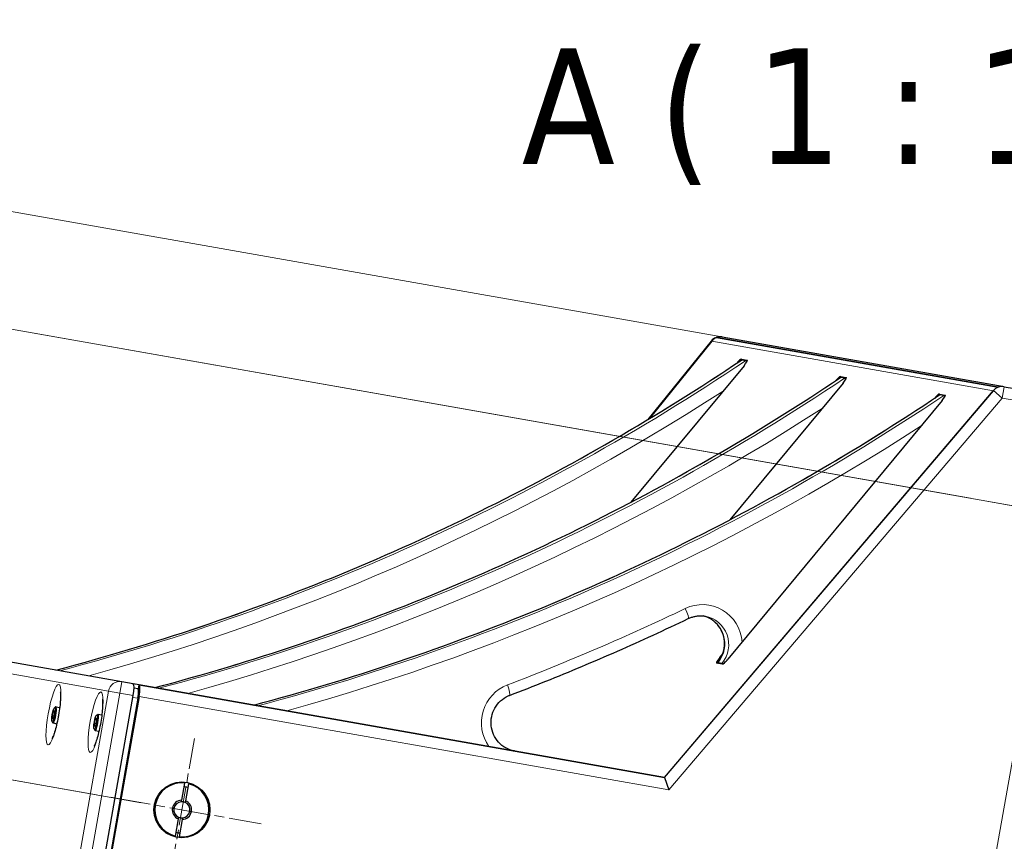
# Model space of a CAD drawing. Header units: millimetres. Extents: x 90 to 4365, y 90 to 3088.
# Tile 30 of 40: x 2452 to 2963, y 969 to 1395. Entities that reach past the tile are written whole.
import ezdxf

# ---------------------------------------------------------------- set-up
doc = ezdxf.new("R2010")
doc.units = ezdxf.units.MM
doc.header["$LTSCALE"] = 15
doc.linetypes.add('CHAIN', pattern=[0.3543, 0.2362, -0.0295, 0.0591, -0.0295])
for name, color, linetype, lineweight, true_color in [('Centro (ISO)', 7, 'Continuous', 15, 0x0080bf), ('Quota (ISO)', 7, 'Continuous', 15, 0x008000), ('Simbolo (ISO)', 5, 'Continuous', 25, 0x0000ff), ('Visibile sottile (ISO)', 9, 'Continuous', 18, 0x808080)]:
    doc.layers.add(name, color=color, linetype=linetype, lineweight=lineweight, true_color=true_color)
doc.layers.add('Visibile (ISO)', color=7, linetype='Continuous', lineweight=25)
doc.styles.add('Etichetta testo (ISO)', font='tahoma.ttf')
doc.styles.add('Testo nota (ISO)', font='tahoma.ttf')
doc.dimstyles.new('Default (ISO)', dxfattribs={"dimscale": 15, "dimtxt": 2, "dimasz": 1.5, "dimexe": 2, "dimexo": 0.5, "dimgap": 0.5, "dimtad": 1, "dimtoh": 1, "dimrnd": 1e-08, "dimtxsty": 'Testo nota (ISO)', "dimblk": 'Filled-1', "dimcen": 0.09, "dimdle": 10, "dimclrd": 256, "dimclre": 256, "dimclrt": 256, "dimazin": 2, "dimtfac": 0.75, "dimtmove": 0, "dimatfit": 3, "dimfxl": 0, "dimtolj": 1, "dimtzin": 0, "dimlwd": -1, "dimlwe": -1, "dimarcsym": 0})

# ---------------------------------------------------------------- blocks, each defined once
blk = doc.blocks.new('Filled-1')
at = {"color": 0}
for p, q in [((0, 0), (-1, 0.333)), ((-1, 0.333), (-1, -0.333)), ((-1, 0), (0, 0)), ((-1, -0.333), (0, 0))]:
    blk.add_line(p, q, dxfattribs=at)
at = {"color": 0, "flags": 128}
blk.add_lwpolyline([(-1, -0.333), (0, 0), (-1, 0.333), (-1, -0.333)], dxfattribs=at)
at = {"color": 0}
blk.add_solid([(-1, -0.333), (0, 0), (-1, 0.333), (-1, -0.333)], dxfattribs=at)
blk = doc.blocks.new('*D6')
at = {"layer": 'Defpoints', "color": 0, "transparency": 16777216}
for p in [(2982.97, 1102.02), (3077.65, 414.64), (2845.48, 322.31)]:
    blk.add_point(p, dxfattribs=at)
at = {"layer": 'Quota (ISO)', "transparency": 16777216}
for p, q in [((2981.66, 1094.63), (2840.27, 292.76)), ((3076.35, 407.25), (3049.65, 255.85)), ((3032.7, 289.3), (2867.64, 318.4))]:
    blk.add_line(p, q, dxfattribs=at)
at = {"layer": 'Quota (ISO)', "transparency": 16777216, "xscale": 22.5, "yscale": 22.5, "zscale": 22.5}
for p, rotation in [((2845.48, 322.31), 169.9999999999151), ((3054.86, 285.39), 349.9999999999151)]:
    blk.add_blockref('Filled-1', p, dxfattribs=dict(at, rotation=rotation))
at = {"layer": 'Quota (ISO)', "transparency": 16777216, "insert": (2926.73, 331.46), "char_height": 30, "attachment_point": 4, "rotation": 350, "style": 'Testo nota (ISO)'}
blk.add_mtext('\\A1; 206', dxfattribs=at)
blk = doc.blocks.new('*D9')
at = {"layer": 'Defpoints', "color": 0, "transparency": 16777216}
for p in [(2952.55, 1145.46), (2286.4, 1029.37), (2499.61, 991.78)]:
    blk.add_point(p, dxfattribs=at)
at = {"layer": 'Quota (ISO)', "transparency": 16777216}
for p, q in [((2945.16, 1146.76), (2296.79, 1261.09)), ((2322.43, 1233.72), (2290.31, 1051.53)), ((2492.22, 993.08), (2256.85, 1034.58))]:
    blk.add_line(p, q, dxfattribs=at)
at = {"layer": 'Quota (ISO)', "transparency": 16777216, "xscale": 22.5, "yscale": 22.5, "zscale": 22.5}
for p, rotation in [((2326.34, 1255.88), 79.99999999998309), ((2286.4, 1029.37), 259.9999999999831)]:
    blk.add_blockref('Filled-1', p, dxfattribs=dict(at, rotation=rotation))
at = {"layer": 'Quota (ISO)', "transparency": 16777216, "insert": (2278.06, 1115.27), "char_height": 30, "attachment_point": 4, "rotation": 80, "style": 'Testo nota (ISO)'}
blk.add_mtext('\\A1;230', dxfattribs=at)
blk = doc.blocks.new('*D10')
at = {"layer": 'Defpoints', "color": 0, "transparency": 16777216}
for p in [(2326.34, 1255.88), (2962.74, 1204.59), (2975.69, 1141.38)]:
    blk.add_point(p, dxfattribs=at)
at = {"layer": 'Quota (ISO)', "transparency": 16777216}
for p, q in [((2340.66, 1337.13), (2344.57, 1359.29)), ((2955.35, 1205.89), (2307.21, 1320.18)), ((2336.76, 1314.97), (2326.34, 1255.88)), ((2968.31, 1142.68), (2296.79, 1261.09)), ((2322.43, 1233.72), (2318.52, 1211.56))]:
    blk.add_line(p, q, dxfattribs=at)
at = {"layer": 'Quota (ISO)', "transparency": 16777216, "xscale": 22.5, "yscale": 22.5, "zscale": 22.5}
for p, rotation in [((2336.76, 1314.97), 259.999999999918), ((2326.34, 1255.88), 79.99999999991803)]:
    blk.add_blockref('Filled-1', p, dxfattribs=dict(at, rotation=rotation))
at = {"layer": 'Quota (ISO)', "transparency": 16777216, "insert": (2305.17, 1268.92), "char_height": 30, "attachment_point": 4, "rotation": 80, "style": 'Testo nota (ISO)'}
blk.add_mtext('\\A1;60', dxfattribs=at)
blk = doc.blocks.new('*D34')
at = {"layer": 'Defpoints', "color": 0, "transparency": 16777216}
for p in [(3030.53, 1131.71), (2917.66, 491.59), (3195.59, 442.58)]:
    blk.add_point(p, dxfattribs=at)
at = {"layer": 'Quota (ISO)', "transparency": 16777216}
for p, q in [((3037.92, 1130.41), (3338.01, 1077.5)), ((3304.56, 1060.55), (3199.5, 464.74)), ((2925.05, 490.28), (3225.14, 437.37))]:
    blk.add_line(p, q, dxfattribs=at)
at = {"layer": 'Quota (ISO)', "transparency": 16777216, "xscale": 22.5, "yscale": 22.5, "zscale": 22.5}
for p, rotation in [((3308.46, 1082.71), 79.99999999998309), ((3195.59, 442.58), 259.9999999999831)]:
    blk.add_blockref('Filled-1', p, dxfattribs=dict(at, rotation=rotation))
at = {"layer": 'Quota (ISO)', "transparency": 16777216, "insert": (3223.69, 735.05), "char_height": 30, "attachment_point": 4, "rotation": 80, "style": 'Testo nota (ISO)'}
blk.add_mtext('\\A1;650', dxfattribs=at)
blk = doc.blocks.new('*D35')
at = {"layer": 'Defpoints', "color": 0, "transparency": 16777216}
for p in [(2522.75, 987.7), (2253.41, 842.26), (2462.49, 805.39)]:
    blk.add_point(p, dxfattribs=at)
at = {"layer": 'Quota (ISO)', "transparency": 16777216}
for p, q in [((2515.37, 989), (2256.85, 1034.58)), ((2282.49, 1007.22), (2257.31, 864.42)), ((2455.11, 806.7), (2223.86, 847.47))]:
    blk.add_line(p, q, dxfattribs=at)
at = {"layer": 'Quota (ISO)', "transparency": 16777216, "xscale": 22.5, "yscale": 22.5, "zscale": 22.5}
for p, rotation in [((2286.4, 1029.37), 79.99999999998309), ((2253.41, 842.26), 259.9999999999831)]:
    blk.add_blockref('Filled-1', p, dxfattribs=dict(at, rotation=rotation))
at = {"layer": 'Quota (ISO)', "transparency": 16777216, "insert": (2241.81, 909.62), "char_height": 30, "attachment_point": 4, "rotation": 80, "style": 'Testo nota (ISO)'}
blk.add_mtext('\\A1;190', dxfattribs=at)

msp = doc.modelspace()

# ---------------------------------------------------------------- linework, layer by layer
at = {"layer": 'Centro (ISO)', "linetype": 'CHAIN', "ltscale": 5.866186}
for p, q in [((2952.549, 1145.462), (3030.534, 1131.712)), ((2499.61, 991.78), (2577.595, 978.029))]:
    msp.add_line(p, q, dxfattribs=at)
at = {"layer": 'Centro (ISO)', "linetype": 'CHAIN', "ltscale": 5.555937}
msp.add_line((2530.028, 948.338), (2543.052, 1022.198), dxfattribs=at)
at = {"layer": 'Visibile (ISO)'}
for p, q in [((2813.588, 1230.074), (2959.566, 1204.334)), ((2959.566, 1204.334), (2813.588, 1230.074)), ((2816.473, 1230.382), (2816.547, 1230.369)), ((2962.66, 1204.605), (2816.547, 1230.369)), ((2810.758, 1228.237), (2778.039, 1187.615)), ((2778.727, 1188.03), (2811.168, 1228.306)), ((2811.143, 1228.275), (2778.727, 1188.03)), ((2827.813, 1215.502), (2769.198, 1144.704)), ((2826.44, 1218.91), (2829.484, 1218.373)), ((2828.671, 1218.077), (2826.618, 1218.439)), ((2877.743, 1209.864), (2880.787, 1209.327)), ((2879.974, 1209.031), (2877.921, 1209.393)), ((2879.116, 1206.456), (2820.501, 1135.658)), ((2962.66, 1204.605), (3203.366, 1162.162)), ((2786.545, 1002.111), (2957.048, 1202.583)), ((2786.545, 1002.111), (2957.022, 1202.553)), ((2929.046, 1200.818), (2932.09, 1200.281)), ((2931.277, 1199.985), (2929.224, 1200.346)), ((2930.419, 1197.41), (2819.5, 1063.435)), ((2505.336, 1051.696), (2388.546, 1072.289)), ((2816.597, 1060.781), (2813.553, 1061.318)), ((2814.366, 1061.614), (2816.419, 1061.252)), ((2815.224, 1064.189), (2816.865, 1066.17)), ((2511.336, 1050.638), (2505.336, 1051.696)), ((2514.336, 1050.109), (2511.336, 1050.638)), ((2511.765, 1048.531), (2513.743, 1048.182)), ((2513.952, 1047.931), (2514.336, 1050.109)), ((2513.952, 1047.931), (2514.336, 1050.109)), ((2514.336, 1050.109), (2786.545, 1002.111)), ((2786.545, 1002.111), (2514.336, 1050.109)), ((2459.589, 751.072), (2511.336, 1044.545)), ((2513.73, 1043.108), (2462.33, 751.604)), ((2514.336, 1044.016), (2462.589, 750.543)), ((2469.497, 1033.921), (2469.969, 1036.134)), ((2469.969, 1036.134), (2470.47, 1036.785)), ((2470.484, 1036.044), (2469.969, 1036.134)), ((2470.47, 1036.785), (2470.499, 1035.223)), ((2470.526, 1038.227), (2471.081, 1038.629)), ((2471.221, 1038.672), (2473.211, 1038.321)), ((2469.244, 1030.957), (2469.628, 1030.389)), ((2470.195, 1033.797), (2469.497, 1033.921)), ((2469.526, 1032.358), (2469.497, 1033.921)), ((2470.027, 1033.009), (2469.526, 1032.358)), ((2470.499, 1035.223), (2470.027, 1033.009)), ((2491.318, 1030.073), (2491.79, 1032.287)), ((2491.79, 1032.287), (2492.291, 1032.938)), ((2492.305, 1032.196), (2491.79, 1032.287)), ((2492.32, 1031.375), (2491.848, 1029.162)), ((2492.291, 1032.938), (2492.32, 1031.375)), ((2492.347, 1034.379), (2492.902, 1034.781)), ((2493.042, 1034.824), (2495.031, 1034.473)), ((2469.745, 1030.301), (2471.735, 1029.95)), ((2491.065, 1027.109), (2491.449, 1026.541)), ((2492.016, 1029.95), (2491.318, 1030.073)), ((2491.347, 1028.51), (2491.318, 1030.073)), ((2491.848, 1029.162), (2491.347, 1028.51)), ((2491.566, 1026.453), (2493.555, 1026.102)), ((2786.545, 1002.111), (2788.889, 995.605)), ((2536.406, 990.266), (2537.98, 999.194)), ((2539.95, 998.846), (2538.375, 989.919)), ((2533.13, 971.689), (2534.704, 980.617)), ((2536.674, 980.27), (2535.1, 971.342))]:
    msp.add_line(p, q, dxfattribs=at)
msp.add_circle((2536.54, 985.268), 14.5, dxfattribs=at)
for centre, radius, start, end in [((2815.431, 1224.473), 6, 80, 141.14958), ((2961.618, 1198.696), 6, 80, 139.61874), ((2536.54, 985.268), 14, 84.09604, 255.90396), ((2536.54, 985.268), 14, 264.09604, 75.90396), ((2536.54, 985.268), 12, 75.21981, 84.78019), ((2536.54, 985.268), 5, 91.53696, 248.46304), ((2536.54, 985.268), 5, 271.53696, 68.46304), ((2536.54, 985.268), 4.188, 93.8144, 246.1856), ((2536.54, 985.268), 4.188, 66.1856, 93.8144), ((2536.54, 985.268), 4.188, 273.8144, 66.1856), ((2536.54, 985.268), 4.188, 246.1856, 273.8144), ((2536.54, 985.268), 12, 255.21981, 264.78019)]:
    msp.add_arc(centre, radius, start, end, dxfattribs=at)
for centre, major_axis, ratio, start_param, end_param in [((2815.505, 1224.46), (-1.042, -5.909), 0.9541889, 3.6651914, 4.1887902), ((2815.431, 1224.473), (1.042, 5.909), 0.9396926, 0, 1.0405434), ((2815.505, 1224.46), (-1.042, -5.909), 0.9541889, 3.1415927, 3.6651914), ((2824.153, 1216.147), (2.332, 2.742), 0.1503837, 0.0879361, 1.510363), ((2827.197, 1215.611), (2.332, 2.742), 0.1503837, 4.8003251, 6.3711214), ((2875.456, 1207.101), (2.332, 2.742), 0.1503837, 0.0879361, 1.510363), ((2878.5, 1206.564), (2.332, 2.742), 0.1503837, 4.8003251, 6.3711214), ((2926.759, 1198.055), (2.332, 2.742), 0.1503837, 0.0879361, 1.510363), ((2929.803, 1197.518), (2.332, 2.742), 0.1503837, 4.8003251, 6.3711214), ((2815.84, 1064.08), (-2.332, -2.742), 0.1503837, 4.8003251, 6.3711214), ((2818.885, 1057.771), (-4.622, 3.826), 0.0868241, 6.1316523, 6.655251), ((2818.884, 1063.543), (-2.332, -2.742), 0.1503837, 0.0879361, 1.6587325), ((2820.937, 1057.409), (-4.622, 3.826), 0.0868241, 5.7873537, 6.1316523), ((2510.294, 1044.729), (1.042, 5.909), 0.176327, 4.712389, 6.2831853), ((2512.875, 1043.258), (0.868, 4.924), 0.1736482, 4.712389, 6.2831853), ((2513.294, 1044.2), (-1.042, -5.909), 0.176327, 1.5707963, 3.1415927), ((2470.483, 1034.486), (0.738, 4.185), 0.1736482, 2.9643389, 6.460439), ((2492.304, 1030.639), (0.738, 4.185), 0.1736482, 2.9643389, 6.460439)]:
    msp.add_ellipse(centre, major_axis=major_axis, ratio=ratio, start_param=start_param, end_param=end_param, dxfattribs=at)
for centre in [(2469.998, 1034.572), (2491.819, 1030.724)]:
    msp.add_ellipse(centre, major_axis=(-0.651, -3.693), ratio=0.1736482, dxfattribs=at)
for points, knots in [([(2471.222, 1057.711), (2496.405, 1064.37), (2521.376, 1071.872), (2570.795, 1088.529), (2595.243, 1097.685), (2643.5, 1117.611), (2667.309, 1128.38), (2714.183, 1151.483), (2737.249, 1163.818), (2782.536, 1189.999), (2804.758, 1203.846), (2826.51, 1218.418)], [0.42726101, 0.42726101, 0.42726101, 0.42726101, 0.49321871, 0.49321871, 0.55920432, 0.55920432, 0.62518993, 0.62518993, 0.69117554, 0.69117554, 0.75716115, 0.75716115, 0.75716115, 0.75716115]), ([(2829.262, 1217.509), (2829.245, 1217.532), (2829.229, 1217.555), (2829.108, 1217.72), (2829.001, 1217.846), (2828.814, 1218.019), (2828.733, 1218.066), (2828.671, 1218.077)], [1.56500227, 1.56500227, 1.56500227, 1.56500227, 1.58158368, 1.58158368, 1.69168334, 1.69168334, 1.801783, 1.801783, 1.801783, 1.801783]), ([(2522.525, 1048.665), (2547.708, 1055.324), (2572.679, 1062.826), (2622.098, 1079.483), (2646.546, 1088.639), (2694.803, 1108.564), (2718.612, 1119.333), (2765.486, 1142.437), (2788.552, 1154.772), (2833.839, 1180.953), (2856.061, 1194.8), (2877.813, 1209.372)], [0.42726101, 0.42726101, 0.42726101, 0.42726101, 0.49321871, 0.49321871, 0.55920432, 0.55920432, 0.62518993, 0.62518993, 0.69117554, 0.69117554, 0.75716115, 0.75716115, 0.75716115, 0.75716115]), ([(2880.565, 1208.463), (2880.548, 1208.486), (2880.532, 1208.509), (2880.411, 1208.674), (2880.304, 1208.8), (2880.117, 1208.973), (2880.036, 1209.02), (2879.974, 1209.031)], [1.56500227, 1.56500227, 1.56500227, 1.56500227, 1.58158368, 1.58158368, 1.69168334, 1.69168334, 1.801783, 1.801783, 1.801783, 1.801783]), ([(2573.828, 1039.619), (2599.011, 1046.278), (2623.982, 1053.779), (2673.401, 1070.437), (2697.849, 1079.593), (2746.106, 1099.518), (2769.915, 1110.287), (2816.789, 1133.391), (2839.855, 1145.726), (2885.142, 1171.907), (2907.364, 1185.754), (2929.116, 1200.326)], [0.42726101, 0.42726101, 0.42726101, 0.42726101, 0.49321871, 0.49321871, 0.55920432, 0.55920432, 0.62518993, 0.62518993, 0.69117554, 0.69117554, 0.75716115, 0.75716115, 0.75716115, 0.75716115]), ([(2931.868, 1199.416), (2931.851, 1199.44), (2931.835, 1199.463), (2931.714, 1199.628), (2931.607, 1199.754), (2931.42, 1199.927), (2931.339, 1199.974), (2931.277, 1199.985)], [1.56500227, 1.56500227, 1.56500227, 1.56500227, 1.58158368, 1.58158368, 1.69168334, 1.69168334, 1.801783, 1.801783, 1.801783, 1.801783]), ([(2706.361, 1044.627), (2712.637, 1047.02), (2718.894, 1049.466), (2731.367, 1054.462), (2737.583, 1057.012), (2749.974, 1062.215), (2756.149, 1064.869), (2768.455, 1070.279), (2774.586, 1073.035), (2786.803, 1078.649), (2792.889, 1081.508), (2798.952, 1084.417)], [0.532162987, 0.532162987, 0.532162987, 0.532162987, 0.548663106, 0.548663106, 0.565163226, 0.565163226, 0.581663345, 0.581663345, 0.598163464, 0.598163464, 0.614663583, 0.614663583, 0.614663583, 0.614663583]), ([(2798.952, 1084.417), (2799.497, 1084.678), (2800.057, 1084.906), (2801.2, 1085.289), (2801.782, 1085.444), (2802.959, 1085.682), (2803.554, 1085.765), (2804.749, 1085.854), (2805.348, 1085.862), (2806.543, 1085.802), (2807.138, 1085.735), (2807.727, 1085.632)], [2.52692907, 2.52692907, 2.52692907, 2.52692907, 2.64986179, 2.64986179, 2.7727945, 2.7727945, 2.89572722, 2.89572722, 3.01865994, 3.01865994, 3.14159265, 3.14159265, 3.14159265, 3.14159265]), ([(2814.263, 1061.597), (2815.274, 1062.818), (2816.095, 1064.205), (2817.268, 1067.163), (2817.622, 1068.733), (2817.832, 1071.902), (2817.689, 1073.5), (2816.92, 1076.57), (2816.293, 1078.041), (2814.617, 1080.711), (2813.565, 1081.909), (2811.138, 1083.912), (2809.76, 1084.713), (2807.77, 1085.47), (2807.236, 1085.639), (2806.694, 1085.775)], [1.0471976, 1.0471976, 1.0471976, 1.0471976, 1.364837, 1.364837, 1.6807476, 1.6807476, 1.9964194, 1.9964194, 2.313386, 2.313386, 2.6328548, 2.6328548, 2.955235, 2.955235, 3.0701152, 3.0701152, 3.0701152, 3.0701152]), ([(2473.507, 1046.518), (2473.507, 1046.518), (2473.521, 1046.458), (2473.562, 1046.188), (2473.592, 1045.908), (2473.641, 1045.063), (2473.652, 1044.432), (2473.616, 1042.813), (2473.558, 1041.775), (2473.349, 1039.41), (2473.191, 1038.062), (2472.783, 1035.244), (2472.53, 1033.77), (2471.959, 1030.895), (2471.642, 1029.494), (2470.99, 1026.965), (2470.656, 1025.828), (2470.047, 1024.01), (2469.767, 1023.293), (2469.375, 1022.428), (2469.234, 1022.185), (2469.211, 1022.148), (2469.21, 1022.146), (2469.21, 1022.146)], [3.5200169, 3.5200169, 3.5200169, 3.5200169, 3.6171387, 3.6171387, 3.7743809, 3.7743809, 3.9880947, 3.9880947, 4.2491809, 4.2491809, 4.5366928, 4.5366928, 4.8348061, 4.8348061, 5.133696, 5.133696, 5.4236061, 5.4236061, 5.6866569, 5.6866569, 5.8889288, 5.8889288, 5.904761, 5.904761, 5.904761, 5.904761]), ([(2495.328, 1042.67), (2495.328, 1042.67), (2495.341, 1042.61), (2495.382, 1042.341), (2495.413, 1042.06), (2495.462, 1041.216), (2495.473, 1040.584), (2495.437, 1038.965), (2495.378, 1037.927), (2495.17, 1035.562), (2495.012, 1034.215), (2494.604, 1031.396), (2494.351, 1029.922), (2493.78, 1027.047), (2493.462, 1025.647), (2492.811, 1023.117), (2492.477, 1021.98), (2491.868, 1020.162), (2491.588, 1019.446), (2491.196, 1018.581), (2491.055, 1018.337), (2491.032, 1018.3), (2491.031, 1018.299), (2491.031, 1018.299)], [3.5200169, 3.5200169, 3.5200169, 3.5200169, 3.6171387, 3.6171387, 3.7743809, 3.7743809, 3.9880947, 3.9880947, 4.2491809, 4.2491809, 4.5366928, 4.5366928, 4.8348061, 4.8348061, 5.133696, 5.133696, 5.4236061, 5.4236061, 5.6866569, 5.6866569, 5.8889288, 5.8889288, 5.904761, 5.904761, 5.904761, 5.904761]), ([(2708.81, 1015.818), (2707.255, 1016.092), (2705.745, 1016.625), (2702.973, 1018.153), (2701.711, 1019.148), (2699.569, 1021.492), (2698.687, 1022.839), (2697.391, 1025.746), (2696.973, 1027.303), (2696.642, 1030.469), (2696.725, 1032.077), (2697.38, 1035.187), (2697.95, 1036.688), (2699.52, 1039.439), (2700.52, 1040.688), (2702.855, 1042.811), (2704.19, 1043.683), (2705.865, 1044.43), (2706.112, 1044.532), (2706.361, 1044.627)], [0, 0, 0, 0, 0.3248347, 0.3248347, 0.6485938, 0.6485938, 0.9697249, 0.9697249, 1.2879682, 1.2879682, 1.6041708, 1.6041708, 1.9197554, 1.9197554, 2.2362776, 2.2362776, 2.5550623, 2.5550623, 2.6094297, 2.6094297, 2.6094297, 2.6094297])]:
    msp.add_open_spline(points, degree=3, knots=knots, dxfattribs=at)
for points in [[(2826.618, 1218.439), (2826.579, 1218.446), (2826.542, 1218.439), (2826.51, 1218.418)], [(2877.921, 1209.393), (2877.882, 1209.4), (2877.845, 1209.393), (2877.813, 1209.372)], [(2929.224, 1200.346), (2929.185, 1200.353), (2929.148, 1200.347), (2929.116, 1200.326)], [(2814.491, 1061.152), (2814.479, 1061.164), (2814.469, 1061.177), (2814.459, 1061.189)]]:
    msp.add_open_spline(points, degree=3, dxfattribs=at)
for points, weights in [([(2536.261, 989.447), (2536.327, 989.82), (2536.406, 990.266)], [1, 1.00412650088, 1]), ([(2538.375, 989.919), (2538.297, 989.473), (2538.231, 989.099)], [1, 1.00412650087, 1]), ([(2534.704, 980.617), (2534.783, 981.063), (2534.849, 981.436)], [1, 1.00412650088, 1]), ([(2536.819, 981.089), (2536.753, 980.716), (2536.674, 980.27)], [1, 1.00412650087, 1])]:
    msp.add_rational_spline(points, weights, degree=2, dxfattribs=at)
at = {"layer": 'Visibile sottile (ISO)'}
for p, q in [((2957.022, 1202.553), (2811.143, 1228.275)), ((2827.092, 1218.355), (2826.44, 1218.91)), ((2829.484, 1218.373), (2829.557, 1218.311)), ((2878.395, 1209.309), (2877.743, 1209.864)), ((2880.787, 1209.327), (2880.86, 1209.265)), ((2962.66, 1204.605), (2961.618, 1198.696)), ((2929.698, 1200.263), (2929.046, 1200.818)), ((2932.09, 1200.281), (2932.163, 1200.219)), ((2961.618, 1198.696), (2957.048, 1202.583)), ((2961.618, 1198.696), (2788.889, 995.605)), ((3202.324, 1156.253), (2961.618, 1198.696)), ((2381.685, 1067.406), (2498.475, 1046.813)), ((2815.748, 1063.743), (2815.224, 1064.189)), ((2814.506, 1061.15), (2814.459, 1061.189)), ((2505.336, 1051.696), (2504.294, 1045.787)), ((2498.475, 1046.813), (2446.728, 753.34)), ((2504.294, 1045.787), (2498.475, 1046.813)), ((2452.547, 752.314), (2504.294, 1045.787)), ((2504.294, 1045.787), (2511.336, 1044.545)), ((2511.162, 1043.56), (2513.73, 1043.108)), ((2788.889, 995.605), (2514.336, 1044.016))]:
    msp.add_line(p, q, dxfattribs=at)
for centre, major_axis, ratio, start_param, end_param in [((2815.431, 1224.473), (-4.673, 3.764), 0.1729772, 5.978944, 6.2831853), ((2178.677, 2218.282), (208.378, 1181.769), 0.9848078, 3.5688245, 3.8987624), ((2180.729, 2217.92), (-208.378, -1181.769), 0.9848078, 0.4272318, 0.7571698), ((2229.98, 2209.236), (208.378, 1181.769), 0.9848078, 3.5688245, 3.8987624), ((2232.032, 2208.874), (-208.378, -1181.769), 0.9848078, 0.4272318, 0.7571698), ((2181.755, 2217.739), (209.42, 1187.678), 0.9848078, 3.5796243, 3.8827428), ((2281.283, 2200.19), (208.378, 1181.769), 0.9848078, 3.5688245, 3.8987624), ((2283.335, 2199.828), (-208.378, -1181.769), 0.9848078, 0.4272318, 0.7571698), ((2233.058, 2208.693), (209.42, 1187.678), 0.9848078, 3.5796243, 3.8827428), ((2284.361, 2199.647), (209.42, 1187.678), 0.9848078, 3.5796243, 3.8827428), ((2806.148, 1070.679), (3.647, 20.681), 0.9848078, 4.9587746, 6.8978489), ((2284.361, 2199.647), (-213.414, -1210.329), 0.9848078, 0.532163, 0.6146636), ((2796.356, 1089.826), (2.596, -5.41), 0.1418649, 0, 1.4694597), ((2803.07, 1071.221), (2.605, 14.772), 0.9848078, 4.1887902, 6.2123747), ((2805.122, 1070.859), (2.605, 14.772), 0.9848078, 4.1887902, 6.2831853), ((2504.294, 1045.787), (1.042, 5.909), 0.9848078, 0, 1.5707963), ((2712.441, 1030.409), (-3.647, -20.681), 0.9848078, 3.6737556, 5.5079919), ((2704.223, 1050.233), (2.138, -5.606), 0.1496346, 0, 1.4815659)]:
    msp.add_ellipse(centre, major_axis=major_axis, ratio=ratio, start_param=start_param, end_param=end_param, dxfattribs=at)
for centre in [(2469.95, 1034.58), (2491.771, 1030.733)]:
    msp.add_ellipse(centre, major_axis=(2.761, 15.658), ratio=0.1736482, dxfattribs=at)

# ---------------------------------------------------------------- texts
at = {"layer": 'Simbolo (ISO)', "insert": (2712.592, 1309.141), "char_height": 60, "attachment_point": 7, "style": 'Etichetta testo (ISO)'}
msp.add_mtext('A ( 1 : 15 )', dxfattribs=at)

# ---------------------------------------------------------------- dimensions: what is measured, and where the dimension line sits
at = {"layer": 'Quota (ISO)'}
for base, p1, p2, angle, override, picture, middle in [((2326.338, 1255.88), (2962.739, 1204.591), (2975.692, 1141.382), 80, {"dimgap": 0.5, "dimtoh": 0, "dimdec": 2, "dimtol": 0, "dimlim": 0, "dimtp": 0, "dimtm": 0, "dimtdec": 2, "dimtofl": 1, "dimatfit": 1}, '*D10', (2331.547, 1285.425)), ((2286.399, 1029.375), (2952.549, 1145.462), (2499.61, 991.78), 80, {"dimgap": 0.5, "dimtoh": 0, "dimdec": 2, "dimtol": 0, "dimlim": 0, "dimtp": 0, "dimtm": 0, "dimtdec": 2, "dimtofl": 0, "dimatfit": 1}, '*D9', (2306.368, 1142.627)), ((3195.591, 442.58), (3030.534, 1131.712), (2917.662, 491.587), 260, {"dimgap": 0.5, "dimtoh": 0, "dimdec": 2, "dimtol": 0, "dimlim": 0, "dimtp": 0, "dimtm": 0, "dimtdec": 2, "dimtofl": 0, "dimatfit": 1}, '*D34', (3252.027, 762.643)), ((2253.406, 842.261), (2522.753, 987.699), (2462.492, 805.393), 260, {"dimgap": 0.5, "dimtoh": 0, "dimdec": 2, "dimtol": 0, "dimlim": 0, "dimtp": 0, "dimtm": 0, "dimtdec": 2, "dimtofl": 0, "dimatfit": 1}, '*D35', (2269.902, 935.818))]:
    dim = msp.add_linear_dim(base=base, p1=p1, p2=p2, angle=angle, dimstyle='Default (ISO)', override=override, dxfattribs=at)
    dim.commit()
    dim.dimension.update_dxf_attribs({"geometry": picture, "text_midpoint": middle, "dimtype": 160})
dim = msp.add_linear_dim(base=(2845.483, 322.309), p1=(3077.65, 414.636), p2=(2982.967, 1102.02), angle=350, text=' 206', dimstyle='Default (ISO)', override={"dimgap": 0.5, "dimtoh": 0, "dimdec": 2, "dimtol": 0, "dimlim": 0, "dimtp": 0, "dimtm": 0, "dimtdec": 2, "dimtofl": 0, "dimatfit": 1}, dxfattribs=at)
dim.commit()
dim.dimension.update_dxf_attribs({"geometry": '*D6', "text_midpoint": (2961.675, 301.821), "dimtype": 160})

doc.saveas('drawing.dxf')
